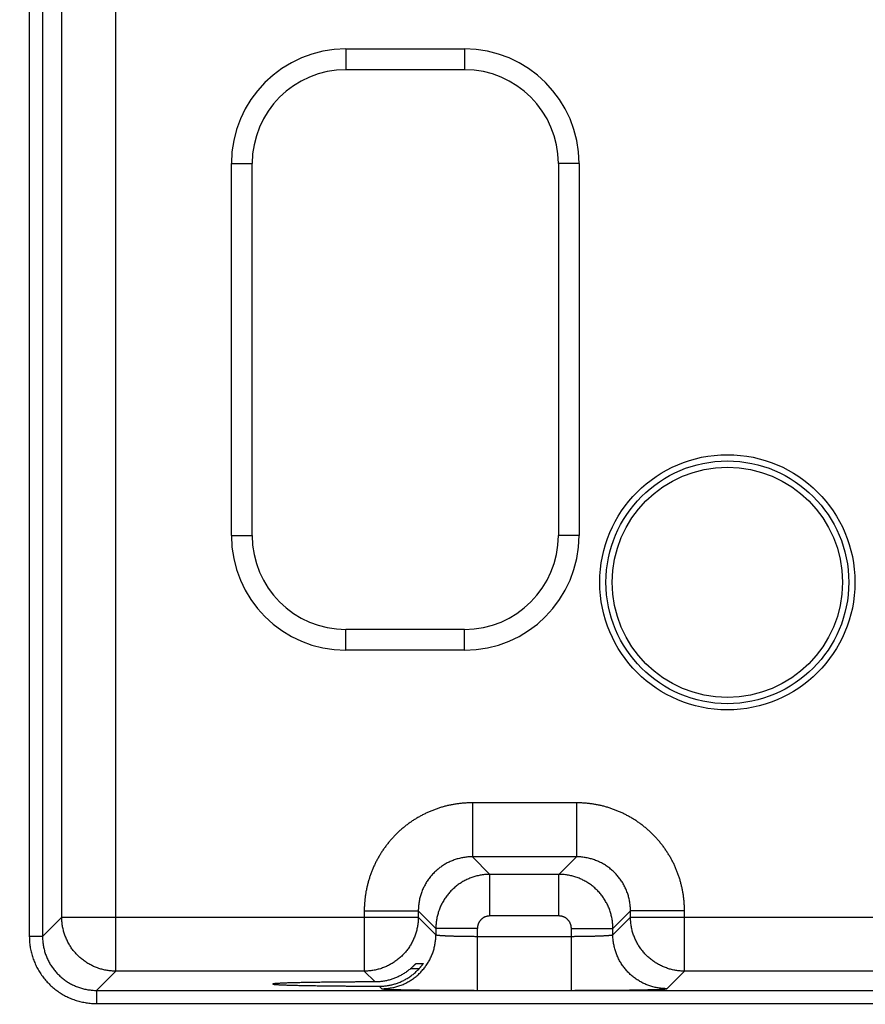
# Model space of a CAD drawing. Header units: inches. Extents: x 0 to 34, y 0 to 22.
# Tile 56 of 105: x 13.2 to 14.4, y 15.6 to 17. Entities that reach past the tile are written whole.
import ezdxf

# ---------------------------------------------------------------- set-up
doc = ezdxf.new("R2010")
doc.units = ezdxf.units.IN
doc.header["$LTSCALE"] = 1.87
doc.header["$MEASUREMENT"] = 0
doc.layers.get('0').update_dxf_attribs({"linetype": 'CONTINUOUS'})
doc.layers.add('DIMENSIONS', color=7, linetype='CONTINUOUS')
doc.styles.get("Standard").update_dxf_attribs({"font": 'txt', "width": 0.8})
doc.dimstyles.new('DIMSTYLE_1', dxfattribs={"dimtxt": 0.125, "dimasz": 0.18, "dimexe": 0.18, "dimexo": 0.0625, "dimgap": 0.09, "dimtad": 0, "dimtih": 1, "dimtoh": 1, "dimdec": 3, "dimzin": 4, "dimdsep": 46, "dimtxsty": 'STANDARD', "dimblk": '_FILLED', "dimblk1": '_FILLED', "dimblk2": '_FILLED', "dimcen": 0.09, "dimadec": 0, "dimazin": 0, "dimtp": 0.01, "dimtm": 0.01, "dimtfac": 1, "dimtdec": 3, "dimtofl": 0, "dimtmove": 0, "dimatfit": 3, "dimldrblk": '_FILLED', "dimfxl": 1, "dimtolj": 1, "dimtzin": 4, "dimarcsym": 0})

# ---------------------------------------------------------------- blocks, each defined once
blk = doc.blocks.new('_FILLED')
at = {"color": 0, "linetype": 'BYBLOCK'}
blk.add_solid([(0, 0), (-1, 0.1736), (-1, -0.1736)], dxfattribs=at)
blk = doc.blocks.new('*D15')
at = {"layer": 'DIMENSIONS', "color": 2, "linetype": 'CONTINUOUS'}
for p, q in [((11.8133, 15.7142), (11.8133, 14.5755)), ((9.7484, 15.5071), (9.7484, 14.5755)), ((9.7484, 14.7005), (9.3884, 14.7005)), ((11.8133, 14.7005), (12.1478, 14.7005))]:
    blk.add_line(p, q, dxfattribs=at)
at = {"layer": 'DIMENSIONS', "color": 2, "linetype": 'CONTINUOUS', "xscale": 0.18, "yscale": 0.18, "zscale": 0.18}
blk.add_blockref('_FILLED', (9.7484, 14.7005), dxfattribs=at)
at = {"layer": 'DIMENSIONS', "color": 2, "linetype": 'CONTINUOUS', "xscale": 0.18, "yscale": 0.18, "zscale": 0.18, "rotation": 180}
blk.add_blockref('_FILLED', (11.8133, 14.7005), dxfattribs=at)
at = {"layer": 'DIMENSIONS', "color": 2, "linetype": 'CONTINUOUS', "width": 0.8}
for s, p in [('[', (12.8353, 14.638)), (']', (13.4353, 14.638)), ('2.065', (12.2103, 14.638)), ('52.45', (12.9353, 14.638))]:
    blk.add_text(s, height=0.125, dxfattribs=at).set_placement(p)

msp = doc.modelspace()

# ---------------------------------------------------------------- linework, layer by layer
at = {"color": 7, "linetype": 'CONTINUOUS'}
for p, q in [((13.3664, 15.6234), (13.3664, 18.7461)), ((13.2416, 18.6959), (13.2416, 15.6735)), ((13.2606, 18.6959), (13.2606, 15.6735)), ((13.2885, 15.7014), (13.2885, 18.6681)), ((13.6987, 16.9548), (13.6987, 16.9248)), ((13.6987, 16.9548), (13.8697, 16.9548)), ((13.8697, 16.9548), (13.8697, 16.9248)), ((13.6987, 16.9248), (13.8697, 16.9248)), ((13.5332, 16.2522), (13.5332, 16.7892)), ((13.5332, 16.7892), (13.5632, 16.7892)), ((13.5632, 16.2522), (13.5632, 16.7892)), ((14.0052, 16.7892), (14.0052, 16.2522)), ((14.0352, 16.7892), (14.0052, 16.7892)), ((14.0352, 16.7892), (14.0352, 16.2522)), ((13.5332, 16.2522), (13.5632, 16.2522)), ((14.0352, 16.2522), (14.0052, 16.2522)), ((13.6987, 16.0867), (13.6987, 16.1167)), ((13.8697, 16.1167), (13.6987, 16.1167)), ((13.8697, 16.0867), (13.8697, 16.1167)), ((13.8697, 16.0867), (13.6987, 16.0867)), ((13.8811, 15.8664), (13.8811, 15.7884)), ((14.0314, 15.8664), (13.8811, 15.8664)), ((14.0314, 15.8664), (14.0314, 15.7884)), ((13.8811, 15.7884), (13.9064, 15.763)), ((14.0314, 15.7884), (13.8811, 15.7884)), ((14.0314, 15.7884), (14.006, 15.763)), ((13.9064, 15.703), (13.9064, 15.763)), ((14.006, 15.763), (13.9064, 15.763)), ((14.006, 15.703), (14.006, 15.763)), ((13.7251, 15.7104), (13.7251, 15.6234)), ((13.7251, 15.7104), (13.8031, 15.7104)), ((13.8031, 15.7104), (13.8284, 15.685)), ((13.8031, 15.7104), (13.8031, 15.7014)), ((14.1094, 15.7104), (14.084, 15.685)), ((14.1094, 15.7014), (14.1094, 15.7104)), ((14.1873, 15.7104), (14.1094, 15.7104)), ((14.1873, 15.6234), (14.1873, 15.7104)), ((13.2606, 15.6735), (13.2885, 15.7014)), ((13.2885, 15.7014), (13.8031, 15.7014)), ((13.8031, 15.7014), (13.8284, 15.676)), ((14.006, 15.703), (13.9064, 15.703)), ((14.084, 15.676), (14.1094, 15.7014)), ((14.1094, 15.7014), (14.7331, 15.7014)), ((13.8284, 15.685), (13.8284, 15.676)), ((13.8884, 15.685), (13.8284, 15.685)), ((13.8884, 15.5956), (13.8884, 15.685)), ((14.024, 15.5956), (14.024, 15.685)), ((14.024, 15.685), (14.084, 15.685)), ((14.084, 15.676), (14.084, 15.685)), ((13.2606, 15.6735), (13.2416, 15.6735)), ((13.8884, 15.6736), (14.024, 15.6736)), ((13.3386, 15.5956), (13.3664, 15.6234)), ((13.7251, 15.6234), (13.3664, 15.6234)), ((13.7251, 15.6234), (13.7407, 15.6078)), ((13.8041, 15.6269), (13.7918, 15.6269)), ((13.7998, 15.6346), (13.8101, 15.6346)), ((14.162, 15.598), (14.1873, 15.6234)), ((14.6551, 15.6234), (14.1873, 15.6234)), ((13.3386, 15.5956), (13.3386, 15.5766)), ((13.3386, 15.5956), (20.7289, 15.5956)), ((13.7468, 15.6017), (13.7505, 15.598)), ((13.8884, 15.5956), (14.024, 15.5956)), ((13.3386, 15.5766), (20.7289, 15.5766))]:
    msp.add_line(p, q, dxfattribs=at)
for radius in [0.1842, 0.1752, 0.1752, 0.1662]:
    msp.add_circle((14.2492, 16.1847), radius, dxfattribs=at)
for centre, radius, start, end in [((13.6987, 16.7892), 0.1655, 90, 180), ((13.8697, 16.7892), 0.1655, 0, 90), ((13.6987, 16.7892), 0.1355, 90, 180), ((13.8697, 16.7892), 0.1355, 0, 90), ((13.6987, 16.2522), 0.1655, 180, 270), ((13.6987, 16.2522), 0.1355, 180, 270), ((13.8697, 16.2522), 0.1355, 270, 360), ((13.8697, 16.2522), 0.1655, 270, 360)]:
    msp.add_arc(centre, radius, start, end, dxfattribs=at)
for points, knots in [([(13.8811, 15.8664), (13.8793, 15.8664), (13.8757, 15.8663), (13.8704, 15.866), (13.8651, 15.8656), (13.8598, 15.865), (13.8546, 15.8641), (13.8493, 15.8631), (13.8441, 15.862), (13.839, 15.8606), (13.8339, 15.8591), (13.8288, 15.8574), (13.8238, 15.8555), (13.8189, 15.8535), (13.8141, 15.8513), (13.8093, 15.8489), (13.8046, 15.8464), (13.8, 15.8437), (13.7955, 15.8409), (13.7911, 15.8379), (13.7868, 15.8347), (13.7826, 15.8314), (13.7785, 15.828), (13.7746, 15.8244), (13.7707, 15.8207), (13.767, 15.8169), (13.7635, 15.8129), (13.76, 15.8089), (13.7568, 15.8047), (13.7536, 15.8004), (13.7506, 15.796), (13.7478, 15.7915), (13.7451, 15.7869), (13.7425, 15.7822), (13.7402, 15.7774), (13.738, 15.7725), (13.7359, 15.7676), (13.7341, 15.7626), (13.7324, 15.7576), (13.7308, 15.7525), (13.7295, 15.7473), (13.7283, 15.7421), (13.7273, 15.7369), (13.7265, 15.7316), (13.7259, 15.7263), (13.7254, 15.721), (13.7251, 15.7157), (13.7251, 15.7122), (13.7251, 15.7104)], [0, 0, 0, 0, 0.021679, 0.043391, 0.065125, 0.086868, 0.108612, 0.130348, 0.152083, 0.173825, 0.195576, 0.217329, 0.239078, 0.260824, 0.282566, 0.304307, 0.326048, 0.34779, 0.369532, 0.391275, 0.413018, 0.43476, 0.456502, 0.478244, 0.499987, 0.521728, 0.54347, 0.565212, 0.586954, 0.608697, 0.63044, 0.652182, 0.673925, 0.695668, 0.717409, 0.73915, 0.760892, 0.782639, 0.804392, 0.826144, 0.847888, 0.869627, 0.891369, 0.913118, 0.934866, 0.956604, 0.978319, 1, 1, 1, 1]), ([(14.1873, 15.7104), (14.1873, 15.7122), (14.1873, 15.7157), (14.187, 15.721), (14.1866, 15.7263), (14.1859, 15.7316), (14.1851, 15.7369), (14.1841, 15.7421), (14.1829, 15.7473), (14.1816, 15.7525), (14.1801, 15.7576), (14.1784, 15.7626), (14.1765, 15.7676), (14.1745, 15.7725), (14.1723, 15.7774), (14.1699, 15.7822), (14.1674, 15.7869), (14.1647, 15.7915), (14.1618, 15.796), (14.1588, 15.8004), (14.1557, 15.8047), (14.1524, 15.8088), (14.149, 15.8129), (14.1454, 15.8169), (14.1417, 15.8207), (14.1379, 15.8244), (14.1339, 15.828), (14.1298, 15.8314), (14.1256, 15.8347), (14.1213, 15.8379), (14.1169, 15.8409), (14.1124, 15.8437), (14.1078, 15.8464), (14.1031, 15.8489), (14.0984, 15.8513), (14.0935, 15.8535), (14.0886, 15.8555), (14.0836, 15.8574), (14.0786, 15.8591), (14.0735, 15.8606), (14.0683, 15.862), (14.0631, 15.8631), (14.0579, 15.8641), (14.0526, 15.865), (14.0473, 15.8656), (14.042, 15.866), (14.0367, 15.8663), (14.0331, 15.8664), (14.0314, 15.8664)], [0, 0, 0, 0, 0.021679, 0.043391, 0.065125, 0.086868, 0.108612, 0.130348, 0.152083, 0.173825, 0.195576, 0.217329, 0.239078, 0.260824, 0.282566, 0.304307, 0.326048, 0.34779, 0.369532, 0.391275, 0.413018, 0.43476, 0.456502, 0.478244, 0.499987, 0.521728, 0.54347, 0.565212, 0.586954, 0.608697, 0.63044, 0.652182, 0.673925, 0.695668, 0.717409, 0.73915, 0.760892, 0.782639, 0.804392, 0.826144, 0.847888, 0.869627, 0.891369, 0.913118, 0.934866, 0.956604, 0.978319, 1, 1, 1, 1]), ([(13.8811, 15.7884), (13.88, 15.7884), (13.8779, 15.7883), (13.8748, 15.7882), (13.8717, 15.7878), (13.8685, 15.7874), (13.8655, 15.7868), (13.8624, 15.7861), (13.8593, 15.7853), (13.8563, 15.7844), (13.8534, 15.7833), (13.8505, 15.7822), (13.8476, 15.7809), (13.8448, 15.7795), (13.842, 15.778), (13.8394, 15.7763), (13.8367, 15.7746), (13.8342, 15.7728), (13.8317, 15.7708), (13.8293, 15.7688), (13.827, 15.7667), (13.8248, 15.7645), (13.8227, 15.7621), (13.8206, 15.7598), (13.8187, 15.7573), (13.8169, 15.7547), (13.8151, 15.7521), (13.8135, 15.7494), (13.812, 15.7467), (13.8106, 15.7439), (13.8093, 15.741), (13.8081, 15.7381), (13.8071, 15.7351), (13.8061, 15.7321), (13.8053, 15.7291), (13.8046, 15.726), (13.8041, 15.7229), (13.8036, 15.7198), (13.8033, 15.7167), (13.8031, 15.7135), (13.8031, 15.7114), (13.8031, 15.7104)], [0, 0, 0, 0, 0.025651, 0.0513, 0.076947, 0.102591, 0.128237, 0.153883, 0.179527, 0.205168, 0.230806, 0.256442, 0.282076, 0.307709, 0.333341, 0.358973, 0.384606, 0.410237, 0.435867, 0.461498, 0.487129, 0.512759, 0.538389, 0.564021, 0.589654, 0.615288, 0.640922, 0.666557, 0.692194, 0.717832, 0.74347, 0.769112, 0.794758, 0.820409, 0.846064, 0.871721, 0.897376, 0.923029, 0.948682, 0.974339, 1, 1, 1, 1]), ([(14.1094, 15.7104), (14.1094, 15.7114), (14.1093, 15.7135), (14.1091, 15.7167), (14.1088, 15.7198), (14.1084, 15.7229), (14.1078, 15.726), (14.1071, 15.7291), (14.1063, 15.7321), (14.1054, 15.7351), (14.1043, 15.7381), (14.1031, 15.741), (14.1019, 15.7438), (14.1005, 15.7467), (14.0989, 15.7494), (14.0973, 15.7521), (14.0956, 15.7547), (14.0937, 15.7573), (14.0918, 15.7597), (14.0898, 15.7621), (14.0876, 15.7644), (14.0854, 15.7667), (14.0831, 15.7688), (14.0807, 15.7708), (14.0783, 15.7728), (14.0757, 15.7746), (14.0731, 15.7763), (14.0704, 15.778), (14.0676, 15.7795), (14.0648, 15.7809), (14.062, 15.7822), (14.0591, 15.7833), (14.0561, 15.7844), (14.0531, 15.7853), (14.0501, 15.7861), (14.047, 15.7868), (14.0439, 15.7874), (14.0408, 15.7878), (14.0377, 15.7882), (14.0345, 15.7883), (14.0324, 15.7884), (14.0314, 15.7884)], [0, 0, 0, 0, 0.025651, 0.0513, 0.076947, 0.102591, 0.128237, 0.153883, 0.179527, 0.205168, 0.230806, 0.256442, 0.282076, 0.307709, 0.333341, 0.358973, 0.384606, 0.410237, 0.435867, 0.461498, 0.487129, 0.512759, 0.538389, 0.564021, 0.589654, 0.615288, 0.640922, 0.666557, 0.692194, 0.717832, 0.74347, 0.769112, 0.794758, 0.820409, 0.846064, 0.871721, 0.897376, 0.923029, 0.948682, 0.974339, 1, 1, 1, 1]), ([(13.9064, 15.763), (13.9054, 15.763), (13.9033, 15.763), (13.9002, 15.7628), (13.897, 15.7625), (13.8939, 15.762), (13.8908, 15.7615), (13.8878, 15.7608), (13.8847, 15.76), (13.8817, 15.759), (13.8788, 15.758), (13.8758, 15.7568), (13.873, 15.7555), (13.8702, 15.7541), (13.8674, 15.7526), (13.8647, 15.7509), (13.8621, 15.7492), (13.8596, 15.7474), (13.8571, 15.7454), (13.8547, 15.7434), (13.8524, 15.7413), (13.8502, 15.7391), (13.848, 15.7367), (13.846, 15.7344), (13.8441, 15.7319), (13.8422, 15.7293), (13.8405, 15.7267), (13.8389, 15.724), (13.8374, 15.7213), (13.836, 15.7185), (13.8347, 15.7156), (13.8335, 15.7127), (13.8324, 15.7097), (13.8315, 15.7067), (13.8307, 15.7037), (13.83, 15.7006), (13.8294, 15.6975), (13.829, 15.6944), (13.8287, 15.6913), (13.8285, 15.6882), (13.8284, 15.6861), (13.8284, 15.685)], [0, 0, 0, 0, 0.025649, 0.051299, 0.076949, 0.102599, 0.12825, 0.153902, 0.179554, 0.205206, 0.230861, 0.256516, 0.282163, 0.307798, 0.333428, 0.359062, 0.384696, 0.410327, 0.435953, 0.461578, 0.487206, 0.512843, 0.538488, 0.564134, 0.589778, 0.615424, 0.641077, 0.666731, 0.692383, 0.718035, 0.74369, 0.769342, 0.794985, 0.820622, 0.846261, 0.871901, 0.897532, 0.923151, 0.948764, 0.974379, 1, 1, 1, 1]), ([(14.084, 15.685), (14.084, 15.6861), (14.0839, 15.6882), (14.0838, 15.6913), (14.0834, 15.6944), (14.083, 15.6975), (14.0824, 15.7006), (14.0817, 15.7037), (14.0809, 15.7067), (14.08, 15.7097), (14.0789, 15.7127), (14.0778, 15.7156), (14.0765, 15.7185), (14.0751, 15.7213), (14.0735, 15.724), (14.0719, 15.7267), (14.0702, 15.7293), (14.0684, 15.7319), (14.0664, 15.7344), (14.0644, 15.7368), (14.0623, 15.7391), (14.06, 15.7413), (14.0577, 15.7434), (14.0553, 15.7455), (14.0529, 15.7474), (14.0503, 15.7492), (14.0477, 15.751), (14.045, 15.7526), (14.0422, 15.7541), (14.0394, 15.7555), (14.0366, 15.7568), (14.0336, 15.758), (14.0307, 15.759), (14.0277, 15.76), (14.0247, 15.7608), (14.0216, 15.7615), (14.0185, 15.762), (14.0154, 15.7625), (14.0123, 15.7628), (14.0091, 15.763), (14.007, 15.763), (14.006, 15.763)], [0, 0, 0, 0, 0.025649, 0.051299, 0.076949, 0.102599, 0.12825, 0.153902, 0.179554, 0.205206, 0.230861, 0.256516, 0.282163, 0.307798, 0.333428, 0.359062, 0.384696, 0.410327, 0.435953, 0.461578, 0.487206, 0.512843, 0.538488, 0.564134, 0.589778, 0.615424, 0.641077, 0.666731, 0.692383, 0.718035, 0.74369, 0.769342, 0.794985, 0.820622, 0.846261, 0.871901, 0.897532, 0.923151, 0.948764, 0.974379, 1, 1, 1, 1]), ([(13.3664, 15.6234), (13.3654, 15.6234), (13.3633, 15.6234), (13.3602, 15.6236), (13.357, 15.6239), (13.3539, 15.6244), (13.3508, 15.6249), (13.3478, 15.6256), (13.3447, 15.6264), (13.3417, 15.6274), (13.3388, 15.6284), (13.3359, 15.6296), (13.333, 15.6309), (13.3302, 15.6323), (13.3274, 15.6338), (13.3248, 15.6354), (13.3221, 15.6372), (13.3196, 15.639), (13.3171, 15.641), (13.3147, 15.643), (13.3124, 15.6451), (13.3102, 15.6473), (13.3081, 15.6497), (13.306, 15.652), (13.3041, 15.6545), (13.3022, 15.6571), (13.3005, 15.6597), (13.2989, 15.6624), (13.2974, 15.6651), (13.296, 15.6679), (13.2947, 15.6708), (13.2935, 15.6737), (13.2925, 15.6767), (13.2915, 15.6797), (13.2907, 15.6827), (13.29, 15.6858), (13.2894, 15.6889), (13.289, 15.692), (13.2887, 15.6951), (13.2885, 15.6982), (13.2885, 15.7003), (13.2885, 15.7014)], [0, 0, 0, 0, 0.025594, 0.051227, 0.076864, 0.102504, 0.128147, 0.153791, 0.179436, 0.205081, 0.230727, 0.256372, 0.282018, 0.307664, 0.33331, 0.358957, 0.384603, 0.41025, 0.435896, 0.461543, 0.48719, 0.512837, 0.538484, 0.56413, 0.589777, 0.615424, 0.64107, 0.666716, 0.692363, 0.718008, 0.743655, 0.7693, 0.794945, 0.82059, 0.846234, 0.871881, 0.897529, 0.92317, 0.9488, 0.974421, 1, 1, 1, 1]), ([(13.8031, 15.7014), (13.8031, 15.7003), (13.803, 15.6982), (13.8028, 15.6951), (13.8025, 15.692), (13.8021, 15.6889), (13.8015, 15.6858), (13.8008, 15.6827), (13.8, 15.6797), (13.7991, 15.6767), (13.798, 15.6737), (13.7968, 15.6708), (13.7956, 15.6679), (13.7941, 15.6651), (13.7926, 15.6624), (13.791, 15.6597), (13.7893, 15.6571), (13.7874, 15.6545), (13.7855, 15.652), (13.7835, 15.6497), (13.7813, 15.6473), (13.7791, 15.6451), (13.7768, 15.643), (13.7744, 15.641), (13.7719, 15.639), (13.7694, 15.6372), (13.7668, 15.6354), (13.7641, 15.6338), (13.7613, 15.6323), (13.7585, 15.6309), (13.7557, 15.6296), (13.7527, 15.6284), (13.7498, 15.6274), (13.7468, 15.6264), (13.7437, 15.6256), (13.7407, 15.6249), (13.7376, 15.6244), (13.7345, 15.6239), (13.7314, 15.6236), (13.7282, 15.6234), (13.7261, 15.6234), (13.7251, 15.6234)], [0, 0, 0, 0, 0.02564, 0.05128, 0.076921, 0.102562, 0.128203, 0.153844, 0.179486, 0.205128, 0.23077, 0.256413, 0.282055, 0.307698, 0.333341, 0.358984, 0.384628, 0.410271, 0.435915, 0.461558, 0.487202, 0.512845, 0.538489, 0.564132, 0.589776, 0.615419, 0.641062, 0.666705, 0.692348, 0.71799, 0.743634, 0.769276, 0.794917, 0.820558, 0.846199, 0.871842, 0.897484, 0.923122, 0.948753, 0.974378, 1, 1, 1, 1]), ([(13.9064, 15.703), (13.9061, 15.703), (13.9054, 15.703), (13.9044, 15.7029), (13.9033, 15.7028), (13.9023, 15.7026), (13.9013, 15.7023), (13.9003, 15.702), (13.8993, 15.7016), (13.8984, 15.7011), (13.8974, 15.7006), (13.8965, 15.7001), (13.8957, 15.6995), (13.8949, 15.6988), (13.8941, 15.6981), (13.8933, 15.6974), (13.8926, 15.6966), (13.892, 15.6958), (13.8914, 15.6949), (13.8908, 15.694), (13.8903, 15.6931), (13.8899, 15.6922), (13.8895, 15.6912), (13.8892, 15.6902), (13.8889, 15.6892), (13.8887, 15.6881), (13.8885, 15.6871), (13.8885, 15.6861), (13.8884, 15.6854), (13.8884, 15.685)], [0, 0, 0, 0, 0.036709, 0.073587, 0.110586, 0.147665, 0.184784, 0.221901, 0.258985, 0.296046, 0.333105, 0.370177, 0.407259, 0.444342, 0.481418, 0.518492, 0.55557, 0.592653, 0.629736, 0.666809, 0.703866, 0.740926, 0.778015, 0.815145, 0.85228, 0.889378, 0.926393, 0.963283, 1, 1, 1, 1]), ([(14.024, 15.685), (14.024, 15.6854), (14.024, 15.6861), (14.0239, 15.6871), (14.0237, 15.6881), (14.0235, 15.6892), (14.0233, 15.6902), (14.0229, 15.6912), (14.0225, 15.6922), (14.0221, 15.6931), (14.0216, 15.694), (14.0211, 15.6949), (14.0204, 15.6958), (14.0198, 15.6966), (14.0191, 15.6974), (14.0184, 15.6981), (14.0176, 15.6988), (14.0168, 15.6995), (14.0159, 15.7001), (14.015, 15.7006), (14.0141, 15.7011), (14.0131, 15.7016), (14.0122, 15.702), (14.0112, 15.7023), (14.0101, 15.7026), (14.0091, 15.7028), (14.0081, 15.7029), (14.007, 15.703), (14.0063, 15.703), (14.006, 15.703)], [0, 0, 0, 0, 0.036709, 0.073587, 0.110586, 0.147665, 0.184784, 0.221901, 0.258985, 0.296046, 0.333105, 0.370177, 0.407259, 0.444342, 0.481418, 0.518492, 0.55557, 0.592653, 0.629736, 0.666809, 0.703866, 0.740926, 0.778015, 0.815145, 0.85228, 0.889378, 0.926393, 0.963283, 1, 1, 1, 1]), ([(14.1873, 15.6234), (14.1863, 15.6234), (14.1842, 15.6234), (14.1811, 15.6236), (14.1779, 15.6239), (14.1748, 15.6244), (14.1717, 15.6249), (14.1687, 15.6256), (14.1656, 15.6264), (14.1626, 15.6274), (14.1597, 15.6284), (14.1568, 15.6296), (14.1539, 15.6309), (14.1511, 15.6323), (14.1483, 15.6338), (14.1457, 15.6355), (14.143, 15.6372), (14.1405, 15.639), (14.138, 15.641), (14.1356, 15.643), (14.1333, 15.6451), (14.1311, 15.6473), (14.129, 15.6497), (14.1269, 15.652), (14.125, 15.6545), (14.1232, 15.6571), (14.1214, 15.6597), (14.1198, 15.6624), (14.1183, 15.6651), (14.1169, 15.6679), (14.1156, 15.6708), (14.1144, 15.6737), (14.1134, 15.6767), (14.1124, 15.6797), (14.1116, 15.6827), (14.1109, 15.6858), (14.1104, 15.6889), (14.1099, 15.692), (14.1096, 15.6951), (14.1094, 15.6982), (14.1094, 15.7003), (14.1094, 15.7014)], [0, 0, 0, 0, 0.02564, 0.05128, 0.076921, 0.102562, 0.128203, 0.153844, 0.179486, 0.205128, 0.23077, 0.256413, 0.282055, 0.307698, 0.333341, 0.358984, 0.384628, 0.410271, 0.435915, 0.461558, 0.487202, 0.512845, 0.538489, 0.564132, 0.589776, 0.615419, 0.641062, 0.666705, 0.692348, 0.71799, 0.743634, 0.769276, 0.794917, 0.820558, 0.846199, 0.871842, 0.897484, 0.923122, 0.948753, 0.974378, 1, 1, 1, 1]), ([(13.2416, 15.6735), (13.2416, 15.6723), (13.2417, 15.6698), (13.2419, 15.6661), (13.2422, 15.6624), (13.2427, 15.6587), (13.2434, 15.6551), (13.2442, 15.6514), (13.2451, 15.6478), (13.2461, 15.6443), (13.2473, 15.6408), (13.2486, 15.6373), (13.2501, 15.6339), (13.2517, 15.6305), (13.2534, 15.6272), (13.2552, 15.624), (13.2572, 15.6208), (13.2593, 15.6177), (13.2615, 15.6147), (13.2638, 15.6118), (13.2662, 15.609), (13.2687, 15.6063), (13.2713, 15.6036), (13.2741, 15.6011), (13.2769, 15.5987), (13.2798, 15.5964), (13.2828, 15.5942), (13.2859, 15.5921), (13.289, 15.5902), (13.2923, 15.5883), (13.2956, 15.5866), (13.2989, 15.585), (13.3024, 15.5836), (13.3058, 15.5822), (13.3094, 15.581), (13.3129, 15.58), (13.3165, 15.5791), (13.3202, 15.5783), (13.3238, 15.5777), (13.3275, 15.5772), (13.3312, 15.5768), (13.3349, 15.5766), (13.3374, 15.5766), (13.3386, 15.5766)], [0, 0, 0, 0, 0.024375, 0.048767, 0.073167, 0.097566, 0.121958, 0.146343, 0.170727, 0.195115, 0.219512, 0.243919, 0.268325, 0.292719, 0.317103, 0.341488, 0.365879, 0.390271, 0.414658, 0.439044, 0.46343, 0.487818, 0.512208, 0.536598, 0.560985, 0.585371, 0.609759, 0.634154, 0.658549, 0.682934, 0.707317, 0.73171, 0.756116, 0.780523, 0.804921, 0.82931, 0.853694, 0.878079, 0.902471, 0.926869, 0.951264, 0.975644, 1, 1, 1, 1]), ([(13.2606, 15.6735), (13.2606, 15.6725), (13.2607, 15.6704), (13.2609, 15.6673), (13.2612, 15.6641), (13.2616, 15.661), (13.2622, 15.6579), (13.2629, 15.6549), (13.2637, 15.6518), (13.2646, 15.6488), (13.2657, 15.6459), (13.2669, 15.643), (13.2681, 15.6401), (13.2696, 15.6373), (13.2711, 15.6345), (13.2727, 15.6318), (13.2744, 15.6292), (13.2763, 15.6267), (13.2782, 15.6242), (13.2802, 15.6218), (13.2824, 15.6195), (13.2846, 15.6173), (13.2869, 15.6152), (13.2893, 15.6131), (13.2918, 15.6112), (13.2943, 15.6094), (13.2969, 15.6076), (13.2996, 15.606), (13.3024, 15.6045), (13.3052, 15.6031), (13.308, 15.6018), (13.3109, 15.6006), (13.3139, 15.5996), (13.3169, 15.5986), (13.3199, 15.5978), (13.323, 15.5971), (13.3261, 15.5966), (13.3292, 15.5961), (13.3323, 15.5958), (13.3355, 15.5956), (13.3376, 15.5956), (13.3386, 15.5956)], [0, 0, 0, 0, 0.025653, 0.051305, 0.076955, 0.102605, 0.128258, 0.153911, 0.179564, 0.205214, 0.230866, 0.256517, 0.282162, 0.307798, 0.333431, 0.359067, 0.3847, 0.410326, 0.435946, 0.461565, 0.487186, 0.512811, 0.538438, 0.564065, 0.58969, 0.615321, 0.640959, 0.666599, 0.692238, 0.717879, 0.743526, 0.769176, 0.794825, 0.820473, 0.846123, 0.871774, 0.897422, 0.923066, 0.948708, 0.974353, 1, 1, 1, 1]), ([(13.7505, 15.598), (13.7515, 15.598), (13.7536, 15.5981), (13.7567, 15.5982), (13.7599, 15.5986), (13.763, 15.599), (13.7661, 15.5996), (13.7691, 15.6003), (13.7722, 15.6011), (13.7752, 15.602), (13.7781, 15.6031), (13.781, 15.6042), (13.7839, 15.6055), (13.7867, 15.6069), (13.7895, 15.6085), (13.7921, 15.6101), (13.7948, 15.6118), (13.7973, 15.6136), (13.7998, 15.6156), (13.8022, 15.6176), (13.8045, 15.6198), (13.8067, 15.622), (13.8088, 15.6243), (13.8109, 15.6267), (13.8128, 15.6291), (13.8146, 15.6317), (13.8164, 15.6343), (13.818, 15.637), (13.8195, 15.6398), (13.8209, 15.6426), (13.8222, 15.6454), (13.8234, 15.6483), (13.8244, 15.6513), (13.8254, 15.6543), (13.8262, 15.6573), (13.8269, 15.6604), (13.8274, 15.6635), (13.8279, 15.6666), (13.8282, 15.6697), (13.8284, 15.6729), (13.8284, 15.675), (13.8284, 15.676)], [0, 0, 0, 0, 0.025639, 0.051278, 0.076917, 0.102557, 0.128197, 0.153837, 0.179478, 0.205119, 0.23076, 0.256401, 0.282043, 0.307684, 0.333326, 0.358968, 0.38461, 0.410253, 0.435895, 0.461538, 0.48718, 0.512822, 0.538465, 0.564107, 0.58975, 0.615392, 0.641034, 0.666676, 0.692318, 0.717959, 0.743601, 0.769242, 0.794883, 0.820523, 0.846164, 0.871804, 0.897444, 0.923083, 0.948722, 0.974361, 1, 1, 1, 1]), ([(13.8284, 15.676), (13.8285, 15.676), (13.8286, 15.6759), (13.8288, 15.6758), (13.8291, 15.6757), (13.8295, 15.6756), (13.8301, 15.6755), (13.8307, 15.6754), (13.8315, 15.6753), (13.8324, 15.6752), (13.8333, 15.6751), (13.8344, 15.675), (13.8356, 15.6749), (13.8369, 15.6748), (13.8382, 15.6747), (13.8397, 15.6746), (13.8412, 15.6746), (13.8429, 15.6745), (13.8446, 15.6744), (13.8464, 15.6743), (13.8483, 15.6743), (13.8503, 15.6742), (13.8523, 15.6741), (13.8544, 15.6741), (13.8565, 15.674), (13.8588, 15.674), (13.861, 15.6739), (13.8634, 15.6739), (13.8657, 15.6738), (13.8681, 15.6738), (13.8706, 15.6737), (13.8731, 15.6737), (13.8756, 15.6737), (13.8781, 15.6737), (13.8807, 15.6737), (13.8833, 15.6736), (13.8858, 15.6736), (13.8876, 15.6736), (13.8884, 15.6736)], [0, 0, 0, 0, 0.002411, 0.006344, 0.011995, 0.019417, 0.028621, 0.039606, 0.052358, 0.066859, 0.083083, 0.101004, 0.12059, 0.141806, 0.164613, 0.18897, 0.214829, 0.242144, 0.27086, 0.300929, 0.332297, 0.364911, 0.398711, 0.43363, 0.469593, 0.506523, 0.544344, 0.582996, 0.622419, 0.662553, 0.703333, 0.744679, 0.78651, 0.828742, 0.871293, 0.914076, 0.957009, 1, 1, 1, 1]), ([(14.024, 15.6736), (14.0249, 15.6736), (14.0266, 15.6736), (14.0292, 15.6736), (14.0317, 15.6737), (14.0343, 15.6737), (14.0368, 15.6737), (14.0393, 15.6737), (14.0418, 15.6737), (14.0443, 15.6738), (14.0467, 15.6738), (14.0491, 15.6739), (14.0514, 15.6739), (14.0537, 15.674), (14.0559, 15.674), (14.058, 15.6741), (14.0601, 15.6741), (14.0622, 15.6742), (14.0641, 15.6743), (14.066, 15.6743), (14.0678, 15.6744), (14.0695, 15.6745), (14.0712, 15.6746), (14.0727, 15.6746), (14.0742, 15.6747), (14.0756, 15.6748), (14.0768, 15.6749), (14.078, 15.675), (14.0791, 15.6751), (14.0801, 15.6752), (14.0809, 15.6753), (14.0817, 15.6754), (14.0823, 15.6755), (14.0829, 15.6756), (14.0833, 15.6757), (14.0836, 15.6758), (14.0839, 15.6759), (14.084, 15.676), (14.084, 15.676)], [0, 0, 0, 0, 0.042991, 0.085924, 0.128707, 0.171258, 0.21349, 0.255321, 0.296667, 0.337447, 0.377581, 0.417004, 0.455656, 0.493477, 0.530407, 0.56637, 0.601289, 0.635089, 0.667703, 0.699071, 0.72914, 0.757856, 0.785171, 0.81103, 0.835387, 0.858194, 0.87941, 0.898996, 0.916917, 0.933141, 0.947642, 0.960394, 0.971379, 0.980583, 0.988005, 0.993656, 0.997589, 1, 1, 1, 1]), ([(14.162, 15.598), (14.1609, 15.598), (14.1588, 15.5981), (14.1557, 15.5982), (14.1526, 15.5986), (14.1495, 15.599), (14.1464, 15.5996), (14.1433, 15.6003), (14.1403, 15.6011), (14.1373, 15.602), (14.1343, 15.6031), (14.1314, 15.6042), (14.1285, 15.6055), (14.1257, 15.6069), (14.123, 15.6085), (14.1203, 15.6101), (14.1177, 15.6118), (14.1151, 15.6136), (14.1127, 15.6156), (14.1103, 15.6176), (14.1079, 15.6198), (14.1057, 15.622), (14.1036, 15.6243), (14.1016, 15.6267), (14.0996, 15.6291), (14.0978, 15.6317), (14.0961, 15.6343), (14.0944, 15.637), (14.0929, 15.6398), (14.0915, 15.6426), (14.0902, 15.6454), (14.089, 15.6483), (14.088, 15.6513), (14.0871, 15.6543), (14.0862, 15.6573), (14.0856, 15.6604), (14.085, 15.6635), (14.0845, 15.6666), (14.0842, 15.6697), (14.084, 15.6729), (14.084, 15.675), (14.084, 15.676)], [0, 0, 0, 0, 0.025639, 0.051278, 0.076917, 0.102557, 0.128197, 0.153837, 0.179478, 0.205119, 0.23076, 0.256401, 0.282043, 0.307684, 0.333326, 0.358968, 0.38461, 0.410253, 0.435895, 0.461538, 0.48718, 0.512822, 0.538465, 0.564107, 0.58975, 0.615392, 0.641034, 0.666676, 0.692318, 0.717959, 0.743601, 0.769242, 0.794883, 0.820523, 0.846164, 0.871804, 0.897444, 0.923083, 0.948722, 0.974361, 1, 1, 1, 1]), ([(13.7702, 15.6052), (13.7711, 15.6055), (13.7729, 15.6061), (13.7755, 15.6071), (13.7782, 15.6082), (13.7808, 15.6094), (13.7833, 15.6107), (13.7858, 15.6121), (13.7883, 15.6136), (13.7908, 15.6152), (13.7931, 15.6169), (13.7955, 15.6187), (13.7977, 15.6206), (13.8, 15.6226), (13.8021, 15.6247), (13.8035, 15.6261), (13.8041, 15.6269)], [0, 0, 0, 0, 0.069136, 0.138621, 0.208415, 0.2785, 0.348981, 0.419848, 0.491067, 0.562688, 0.634741, 0.70715, 0.779859, 0.852937, 0.92634, 1, 1, 1, 1]), ([(13.7918, 15.6269), (13.7911, 15.6262), (13.7896, 15.625), (13.7873, 15.6233), (13.785, 15.6216), (13.7826, 15.6201), (13.7802, 15.6186), (13.7778, 15.6172), (13.7753, 15.6159), (13.7728, 15.6147), (13.7711, 15.614), (13.7702, 15.6136)], [0, 0, 0, 0, 0.113112, 0.225763, 0.337878, 0.449499, 0.560658, 0.671269, 0.781368, 0.890975, 1, 1, 1, 1]), ([(13.7918, 15.6269), (13.792, 15.6271), (13.7925, 15.6275), (13.7932, 15.6282), (13.7939, 15.6288), (13.7946, 15.6294), (13.7952, 15.6299), (13.7957, 15.6305), (13.7963, 15.631), (13.7967, 15.6315), (13.7972, 15.6319), (13.7976, 15.6324), (13.798, 15.6327), (13.7983, 15.6331), (13.7986, 15.6334), (13.7988, 15.6336), (13.7991, 15.6339), (13.7993, 15.6341), (13.7994, 15.6342), (13.7996, 15.6344), (13.7997, 15.6345), (13.7997, 15.6346), (13.7998, 15.6346), (13.7998, 15.6346), (13.7998, 15.6346)], [0, 0, 0, 0, 0.088931, 0.174829, 0.257245, 0.335801, 0.410454, 0.481051, 0.547236, 0.608744, 0.665527, 0.717548, 0.764763, 0.807254, 0.845074, 0.878393, 0.907286, 0.931954, 0.952524, 0.969166, 0.982069, 0.991381, 0.99729, 1, 1, 1, 1]), ([(13.8101, 15.6346), (13.8101, 15.6346), (13.8101, 15.6346), (13.8101, 15.6345), (13.8101, 15.6345), (13.81, 15.6344), (13.8099, 15.6342), (13.8098, 15.634), (13.8097, 15.6338), (13.8095, 15.6336), (13.8093, 15.6333), (13.8091, 15.633), (13.8088, 15.6326), (13.8086, 15.6323), (13.8083, 15.6318), (13.8079, 15.6314), (13.8075, 15.6309), (13.8071, 15.6304), (13.8067, 15.6298), (13.8062, 15.6293), (13.8058, 15.6287), (13.8052, 15.6281), (13.8047, 15.6275), (13.8043, 15.6271), (13.8041, 15.6269)], [0, 0, 0, 0, 0.001564, 0.006454, 0.015157, 0.02786, 0.044689, 0.06581, 0.091307, 0.121308, 0.155886, 0.195096, 0.238997, 0.287544, 0.340764, 0.398514, 0.460752, 0.527239, 0.597835, 0.672201, 0.750067, 0.830946, 0.914422, 1, 1, 1, 1]), ([(13.7407, 15.6078), (13.7388, 15.6078), (13.7349, 15.6078), (13.7292, 15.6077), (13.7236, 15.6077), (13.7179, 15.6077), (13.7124, 15.6077), (13.7069, 15.6076), (13.7015, 15.6076), (13.6961, 15.6075), (13.6908, 15.6075), (13.6857, 15.6075), (13.6806, 15.6074), (13.6756, 15.6074), (13.6707, 15.6073), (13.6659, 15.6072), (13.6612, 15.6072), (13.6567, 15.6071), (13.6522, 15.607), (13.6479, 15.607), (13.6438, 15.6069), (13.6398, 15.6068), (13.6359, 15.6068), (13.6321, 15.6067), (13.6285, 15.6066), (13.6251, 15.6065), (13.6218, 15.6064), (13.6187, 15.6063), (13.6158, 15.6063), (13.613, 15.6062), (13.6104, 15.6061), (13.608, 15.606), (13.6057, 15.6059), (13.6036, 15.6058), (13.6017, 15.6057), (13.6, 15.6056), (13.5985, 15.6055), (13.5972, 15.6054), (13.596, 15.6053), (13.5951, 15.6052), (13.5943, 15.6051), (13.5937, 15.605), (13.5934, 15.6049), (13.5931, 15.6048), (13.5931, 15.6048), (13.5931, 15.6047)], [0, 0, 0, 0, 0.038942, 0.07763, 0.116005, 0.154044, 0.191694, 0.228914, 0.265673, 0.301916, 0.337619, 0.372733, 0.407219, 0.44105, 0.474173, 0.506568, 0.538191, 0.569005, 0.598986, 0.628089, 0.656294, 0.683565, 0.709868, 0.735184, 0.759475, 0.782723, 0.804899, 0.825975, 0.845938, 0.864756, 0.882414, 0.898894, 0.914172, 0.928239, 0.941075, 0.952667, 0.963006, 0.972076, 0.979874, 0.986389, 0.991619, 0.995564, 0.998233, 0.999681, 1, 1, 1, 1]), ([(13.7702, 15.6136), (13.7694, 15.6133), (13.7676, 15.6126), (13.765, 15.6117), (13.7624, 15.6109), (13.7597, 15.6102), (13.757, 15.6095), (13.7543, 15.609), (13.7516, 15.6086), (13.7489, 15.6082), (13.7462, 15.608), (13.7434, 15.6078), (13.7416, 15.6078), (13.7407, 15.6078)], [0, 0, 0, 0, 0.092045, 0.183763, 0.275114, 0.366132, 0.456967, 0.547658, 0.638188, 0.728594, 0.819036, 0.90951, 1, 1, 1, 1]), ([(13.5931, 15.6047), (13.5931, 15.6047), (13.5931, 15.6046), (13.5934, 15.6046), (13.5937, 15.6045), (13.5943, 15.6044), (13.5951, 15.6043), (13.5961, 15.6042), (13.5972, 15.6041), (13.5986, 15.604), (13.6001, 15.6039), (13.6018, 15.6038), (13.6037, 15.6037), (13.6058, 15.6036), (13.6081, 15.6035), (13.6105, 15.6034), (13.6132, 15.6033), (13.6159, 15.6032), (13.6189, 15.6031), (13.622, 15.603), (13.6253, 15.603), (13.6287, 15.6029), (13.6323, 15.6028), (13.6361, 15.6027), (13.64, 15.6026), (13.644, 15.6026), (13.6482, 15.6025), (13.6525, 15.6024), (13.6569, 15.6024), (13.6615, 15.6023), (13.6662, 15.6022), (13.6709, 15.6022), (13.6758, 15.6021), (13.6808, 15.6021), (13.6859, 15.602), (13.6911, 15.602), (13.6964, 15.6019), (13.7018, 15.6019), (13.7072, 15.6018), (13.7127, 15.6018), (13.7183, 15.6018), (13.7239, 15.6018), (13.7296, 15.6017), (13.7353, 15.6017), (13.741, 15.6017), (13.7449, 15.6017), (13.7468, 15.6017)], [0, 0, 0, 0, 0.000359, 0.001812, 0.004445, 0.008302, 0.013394, 0.01972, 0.027276, 0.036057, 0.046051, 0.057252, 0.069645, 0.083217, 0.097957, 0.113843, 0.130865, 0.149, 0.168226, 0.18853, 0.20988, 0.232262, 0.255647, 0.280006, 0.305322, 0.331557, 0.35869, 0.38669, 0.41552, 0.44516, 0.475565, 0.506712, 0.538564, 0.571079, 0.604236, 0.637985, 0.672297, 0.707136, 0.742451, 0.778223, 0.814397, 0.85094, 0.887817, 0.924973, 0.962385, 1, 1, 1, 1]), ([(13.7468, 15.6017), (13.7477, 15.6017), (13.7494, 15.6017), (13.7521, 15.6018), (13.7547, 15.602), (13.7573, 15.6023), (13.7599, 15.6027), (13.7625, 15.6032), (13.7651, 15.6038), (13.7677, 15.6045), (13.7694, 15.605), (13.7702, 15.6052)], [0, 0, 0, 0, 0.111186, 0.222222, 0.333099, 0.443931, 0.554826, 0.665779, 0.776903, 0.88831, 1, 1, 1, 1]), ([(13.7505, 15.598), (13.7505, 15.598), (13.7507, 15.5979), (13.751, 15.5978), (13.7515, 15.5978), (13.7522, 15.5977), (13.7531, 15.5976), (13.7541, 15.5975), (13.7553, 15.5974), (13.7566, 15.5973), (13.7582, 15.5973), (13.7599, 15.5972), (13.7617, 15.5971), (13.7637, 15.597), (13.7659, 15.597), (13.7682, 15.5969), (13.7706, 15.5968), (13.7732, 15.5967), (13.776, 15.5967), (13.7789, 15.5966), (13.7819, 15.5965), (13.7851, 15.5965), (13.7883, 15.5964), (13.7918, 15.5963), (13.7953, 15.5963), (13.7989, 15.5962), (13.8027, 15.5962), (13.8066, 15.5961), (13.8105, 15.5961), (13.8146, 15.596), (13.8188, 15.596), (13.823, 15.5959), (13.8273, 15.5959), (13.8318, 15.5959), (13.8362, 15.5958), (13.8408, 15.5958), (13.8454, 15.5958), (13.85, 15.5957), (13.8547, 15.5957), (13.8595, 15.5957), (13.8642, 15.5957), (13.869, 15.5957), (13.8739, 15.5957), (13.8787, 15.5957), (13.8836, 15.5957), (13.8868, 15.5956), (13.8884, 15.5956)], [0, 0, 0, 0, 0.00138, 0.003934, 0.007707, 0.012704, 0.018924, 0.02636, 0.035009, 0.04486, 0.055901, 0.068115, 0.081484, 0.095996, 0.111639, 0.128389, 0.146223, 0.165117, 0.185054, 0.20601, 0.227955, 0.250859, 0.274693, 0.299432, 0.325049, 0.351507, 0.37877, 0.406804, 0.435579, 0.465059, 0.495205, 0.525977, 0.557335, 0.589244, 0.621669, 0.654569, 0.687908, 0.721636, 0.7557, 0.790054, 0.824669, 0.859514, 0.894535, 0.929668, 0.964846, 1, 1, 1, 1]), ([(14.024, 15.5956), (14.0256, 15.5956), (14.0289, 15.5957), (14.0337, 15.5957), (14.0386, 15.5957), (14.0434, 15.5957), (14.0482, 15.5957), (14.053, 15.5957), (14.0577, 15.5957), (14.0624, 15.5957), (14.0671, 15.5958), (14.0717, 15.5958), (14.0762, 15.5958), (14.0807, 15.5959), (14.0851, 15.5959), (14.0894, 15.5959), (14.0937, 15.596), (14.0978, 15.596), (14.1019, 15.5961), (14.1059, 15.5961), (14.1097, 15.5962), (14.1135, 15.5962), (14.1171, 15.5963), (14.1207, 15.5963), (14.1241, 15.5964), (14.1274, 15.5965), (14.1305, 15.5965), (14.1336, 15.5966), (14.1365, 15.5967), (14.1392, 15.5967), (14.1418, 15.5968), (14.1443, 15.5969), (14.1466, 15.597), (14.1487, 15.597), (14.1507, 15.5971), (14.1526, 15.5972), (14.1543, 15.5973), (14.1558, 15.5973), (14.1571, 15.5974), (14.1583, 15.5975), (14.1594, 15.5976), (14.1602, 15.5977), (14.1609, 15.5978), (14.1614, 15.5978), (14.1618, 15.5979), (14.1619, 15.598), (14.162, 15.598)], [0, 0, 0, 0, 0.035155, 0.070332, 0.105465, 0.140486, 0.175331, 0.209946, 0.2443, 0.278364, 0.312092, 0.345431, 0.378331, 0.410756, 0.442665, 0.474023, 0.504795, 0.534941, 0.564421, 0.593196, 0.62123, 0.648493, 0.674951, 0.700568, 0.725307, 0.74914, 0.772045, 0.79399, 0.814946, 0.834883, 0.853777, 0.871611, 0.888361, 0.904004, 0.918516, 0.931885, 0.944098, 0.95514, 0.964991, 0.97364, 0.981076, 0.987296, 0.992293, 0.996066, 0.99862, 1, 1, 1, 1])]:
    msp.add_open_spline(points, degree=3, knots=knots, dxfattribs=at)

# ---------------------------------------------------------------- dimensions: what is measured, and where the dimension line sits
at = {"layer": 'DIMENSIONS', "color": 2, "linetype": 'CONTINUOUS'}
dim = msp.add_linear_dim(base=(11.8133, 14.7005), p1=(9.7484, 15.5071), p2=(11.8133, 15.7142), dimstyle='DIMSTYLE_1', dxfattribs=at)
dim.commit()
dim.dimension.update_dxf_attribs({"geometry": '*D15', "text_midpoint": (12.8728, 14.7005), "dimtype": 160})

doc.saveas('drawing.dxf')
